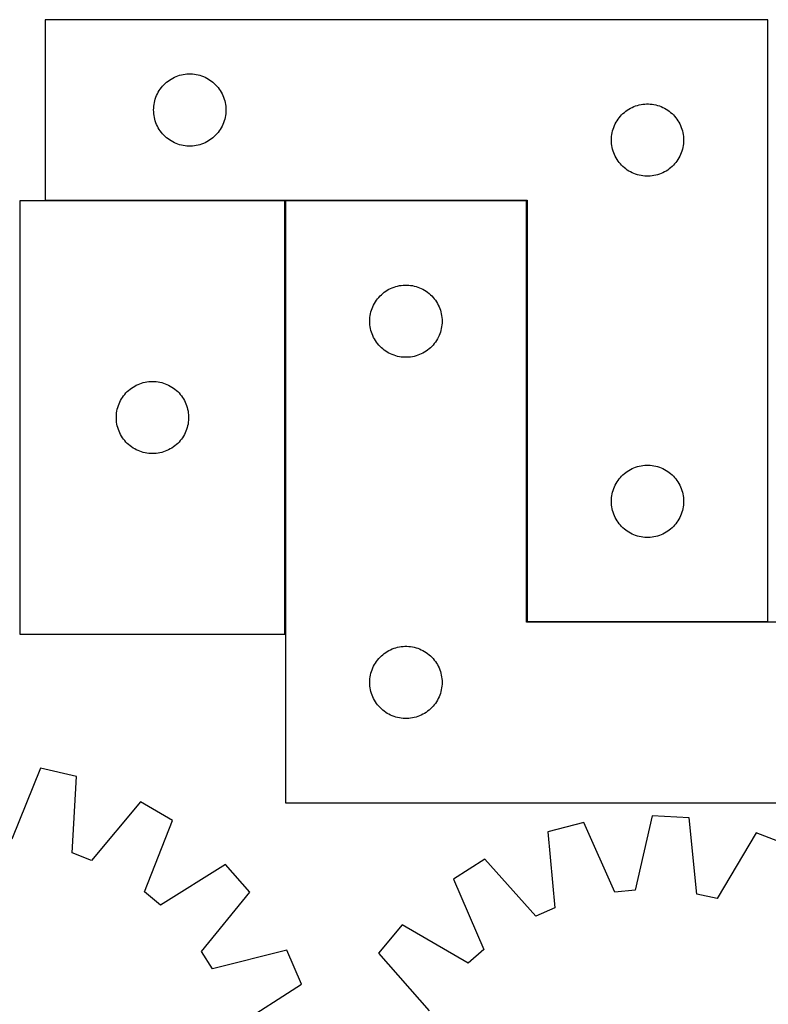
# Model space of a CAD drawing. Header units: millimetres. Extents: x 7 to 1493, y 7 to 2993.
# Tile 8 of 13: x 271 to 582, y 2566 to 2975. Entities that reach past the tile are written whole.
import ezdxf

# ---------------------------------------------------------------- set-up
doc = ezdxf.new("R2010")
doc.units = ezdxf.units.MM
doc.layers.add('COMMON', color=5, linetype='CONTINUOUS', true_color=0x0000ff)
doc.layers.add('CUT', color=7, linetype='CONTINUOUS', true_color=0x000000)

msp = doc.modelspace()

# ---------------------------------------------------------------- linework, layer by layer
at = {"layer": 'COMMON'}
for p, q in [((381.297911, 2899.892299), (281.770624, 2899.892299)), ((381.397912, 2719.792298), (381.397912, 2899.792298)), ((481.497912, 2899.892299), (381.497912, 2899.892299)), ((581.770624, 2724.892299), (481.770624, 2724.892299))]:
    msp.add_line(p, q, dxfattribs=at)
at = {"layer": 'CUT'}
for p, q in [((581.770624, 2974.992299), (281.770624, 2974.992299)), ((281.770624, 2974.992299), (281.770624, 2899.992299)), ((581.770624, 2724.992299), (581.770624, 2974.992299)), ((337.578339, 2951.894547), (338.325308, 2952.091265)), ((338.325308, 2952.091265), (339.081412, 2952.249268)), ((339.081412, 2952.249268), (339.844649, 2952.368139)), ((339.844649, 2952.368139), (340.612992, 2952.447562)), ((340.612992, 2952.447562), (341.384405, 2952.487326)), ((341.384405, 2952.487326), (342.156843, 2952.487326)), ((342.156843, 2952.487326), (342.928256, 2952.447562)), ((342.928256, 2952.447562), (343.696599, 2952.368139)), ((343.696599, 2952.368139), (344.459835, 2952.249268)), ((344.459835, 2952.249268), (345.21594, 2952.091265)), ((345.21594, 2952.091265), (345.962908, 2951.894547)), ((330.503645, 2947.394581), (331.028341, 2947.961461)), ((331.028341, 2947.961461), (331.581524, 2948.50058)), ((331.581524, 2948.50058), (332.161726, 2949.010506)), ((332.161726, 2949.010506), (332.76741, 2949.489888)), ((332.76741, 2949.489888), (333.396968, 2949.937454)), ((333.396968, 2949.937454), (334.048732, 2950.352019)), ((334.048732, 2950.352019), (334.720973, 2950.732481)), ((334.720973, 2950.732481), (335.411908, 2951.077833)), ((335.411908, 2951.077833), (336.119705, 2951.387159)), ((336.119705, 2951.387159), (336.842488, 2951.659638)), ((336.842488, 2951.659638), (337.578339, 2951.894547)), ((345.962908, 2951.894547), (346.69876, 2951.659638)), ((346.69876, 2951.659638), (347.421542, 2951.387159)), ((347.421542, 2951.387159), (348.12934, 2951.077833)), ((348.12934, 2951.077833), (348.820275, 2950.732481)), ((348.820275, 2950.732481), (349.492516, 2950.352019)), ((349.492516, 2950.352019), (350.14428, 2949.937454)), ((350.14428, 2949.937454), (350.773838, 2949.489888)), ((350.773838, 2949.489888), (351.379522, 2949.010506)), ((351.379522, 2949.010506), (351.959724, 2948.50058)), ((351.959724, 2948.50058), (352.512907, 2947.961461)), ((352.512907, 2947.961461), (353.037603, 2947.394581)), ((328.02587, 2943.499108), (328.353318, 2944.198706)), ((328.353318, 2944.198706), (328.716345, 2944.88052)), ((328.716345, 2944.88052), (329.11399, 2945.542742)), ((329.11399, 2945.542742), (329.545199, 2946.183616)), ((329.545199, 2946.183616), (330.008827, 2946.801441)), ((330.008827, 2946.801441), (330.503645, 2947.394581)), ((353.037603, 2947.394581), (353.532421, 2946.801441)), ((353.532421, 2946.801441), (353.996049, 2946.183616)), ((353.996049, 2946.183616), (354.427257, 2945.542742)), ((354.427257, 2945.542742), (354.824902, 2944.88052)), ((354.824902, 2944.88052), (355.18793, 2944.198706)), ((355.18793, 2944.198706), (355.515377, 2943.499108)), ((326.850126, 2939.034614), (326.949305, 2939.800658)), ((326.949305, 2939.800658), (327.087789, 2940.56058)), ((327.087789, 2940.56058), (327.265208, 2941.312366)), ((327.265208, 2941.312366), (327.481093, 2942.054022)), ((327.481093, 2942.054022), (327.734872, 2942.78358)), ((327.734872, 2942.78358), (328.02587, 2943.499108)), ((355.515377, 2943.499108), (355.806376, 2942.78358)), ((355.806376, 2942.78358), (356.060155, 2942.054022)), ((356.060155, 2942.054022), (356.27604, 2941.312366)), ((356.27604, 2941.312366), (356.453459, 2940.56058)), ((356.453459, 2940.56058), (356.591942, 2939.800658)), ((356.591942, 2939.800658), (356.691122, 2939.034614)), ((528.325308, 2939.591265), (529.081412, 2939.749268)), ((529.081412, 2939.749268), (529.844649, 2939.868139)), ((529.844649, 2939.868139), (530.612992, 2939.947562)), ((530.612992, 2939.947562), (531.384405, 2939.987326)), ((531.384405, 2939.987326), (532.156843, 2939.987326)), ((532.156843, 2939.987326), (532.928256, 2939.947562)), ((532.928256, 2939.947562), (533.696599, 2939.868139)), ((533.696599, 2939.868139), (534.459835, 2939.749268)), ((534.459835, 2939.749268), (535.21594, 2939.591265)), ((326.770624, 2937.492299), (326.790513, 2938.26448)), ((326.790513, 2936.720118), (326.770624, 2937.492299)), ((326.790513, 2938.26448), (326.850126, 2939.034614)), ((326.850126, 2935.949984), (326.790513, 2936.720118)), ((326.949305, 2935.18394), (326.850126, 2935.949984)), ((356.691122, 2935.949984), (356.591942, 2935.18394)), ((356.691122, 2939.034614), (356.750735, 2938.26448)), ((356.750735, 2936.720118), (356.691122, 2935.949984)), ((356.750735, 2938.26448), (356.770624, 2937.492299)), ((356.770624, 2937.492299), (356.750735, 2936.720118)), ((521.028341, 2935.461461), (521.581524, 2936.00058)), ((521.581524, 2936.00058), (522.161726, 2936.510506)), ((522.161726, 2936.510506), (522.76741, 2936.989888)), ((522.76741, 2936.989888), (523.396968, 2937.437454)), ((523.396968, 2937.437454), (524.048732, 2937.852019)), ((524.048732, 2937.852019), (524.720973, 2938.232481)), ((524.720973, 2938.232481), (525.411908, 2938.577833)), ((525.411908, 2938.577833), (526.119705, 2938.887159)), ((526.119705, 2938.887159), (526.842488, 2939.159638)), ((526.842488, 2939.159638), (527.578339, 2939.394547)), ((527.578339, 2939.394547), (528.325308, 2939.591265)), ((535.21594, 2939.591265), (535.962908, 2939.394547)), ((535.962908, 2939.394547), (536.69876, 2939.159638)), ((536.69876, 2939.159638), (537.421542, 2938.887159)), ((537.421542, 2938.887159), (538.12934, 2938.577833)), ((538.12934, 2938.577833), (538.820275, 2938.232481)), ((538.820275, 2938.232481), (539.492516, 2937.852019)), ((539.492516, 2937.852019), (540.14428, 2937.437454)), ((540.14428, 2937.437454), (540.773838, 2936.989888)), ((540.773838, 2936.989888), (541.379522, 2936.510506)), ((541.379522, 2936.510506), (541.959724, 2936.00058)), ((541.959724, 2936.00058), (542.512907, 2935.461461)), ((327.087789, 2934.424018), (326.949305, 2935.18394)), ((327.265208, 2933.672232), (327.087789, 2934.424018)), ((327.481093, 2932.930577), (327.265208, 2933.672232)), ((327.734872, 2932.201018), (327.481093, 2932.930577)), ((328.02587, 2931.48549), (327.734872, 2932.201018)), ((355.806376, 2932.201018), (355.515377, 2931.48549)), ((356.060155, 2932.930577), (355.806376, 2932.201018)), ((356.27604, 2933.672232), (356.060155, 2932.930577)), ((356.453459, 2934.424018), (356.27604, 2933.672232)), ((356.591942, 2935.18394), (356.453459, 2934.424018)), ((518.02587, 2930.999108), (518.353318, 2931.698706)), ((518.353318, 2931.698706), (518.716345, 2932.38052)), ((518.716345, 2932.38052), (519.11399, 2933.042742)), ((519.11399, 2933.042742), (519.545199, 2933.683616)), ((519.545199, 2933.683616), (520.008827, 2934.301441)), ((520.008827, 2934.301441), (520.503645, 2934.894581)), ((520.503645, 2934.894581), (521.028341, 2935.461461)), ((542.512907, 2935.461461), (543.037603, 2934.894581)), ((543.037603, 2934.894581), (543.532421, 2934.301441)), ((543.532421, 2934.301441), (543.996049, 2933.683616)), ((543.996049, 2933.683616), (544.427257, 2933.042742)), ((544.427257, 2933.042742), (544.824902, 2932.38052)), ((544.824902, 2932.38052), (545.18793, 2931.698706)), ((545.18793, 2931.698706), (545.515377, 2930.999108)), ((328.353318, 2930.785892), (328.02587, 2931.48549)), ((328.716345, 2930.104078), (328.353318, 2930.785892)), ((329.11399, 2929.441856), (328.716345, 2930.104078)), ((329.545199, 2928.800983), (329.11399, 2929.441856)), ((330.008827, 2928.183157), (329.545199, 2928.800983)), ((330.503645, 2927.590017), (330.008827, 2928.183157)), ((331.028341, 2927.023137), (330.503645, 2927.590017)), ((353.037603, 2927.590017), (352.512907, 2927.023137)), ((353.532421, 2928.183157), (353.037603, 2927.590017)), ((353.996049, 2928.800983), (353.532421, 2928.183157)), ((354.427257, 2929.441856), (353.996049, 2928.800983)), ((354.824902, 2930.104078), (354.427257, 2929.441856)), ((355.18793, 2930.785892), (354.824902, 2930.104078)), ((355.515377, 2931.48549), (355.18793, 2930.785892)), ((516.949305, 2927.300658), (517.087789, 2928.06058)), ((517.087789, 2928.06058), (517.265208, 2928.812366)), ((517.265208, 2928.812366), (517.481093, 2929.554022)), ((517.481093, 2929.554022), (517.734872, 2930.28358)), ((517.734872, 2930.28358), (518.02587, 2930.999108)), ((545.515377, 2930.999108), (545.806376, 2930.28358)), ((545.806376, 2930.28358), (546.060155, 2929.554022)), ((546.060155, 2929.554022), (546.27604, 2928.812366)), ((546.27604, 2928.812366), (546.453459, 2928.06058)), ((546.453459, 2928.06058), (546.591942, 2927.300658)), ((331.581524, 2926.484019), (331.028341, 2927.023137)), ((332.161726, 2925.974092), (331.581524, 2926.484019)), ((332.76741, 2925.49471), (332.161726, 2925.974092)), ((333.396968, 2925.047144), (332.76741, 2925.49471)), ((334.048732, 2924.63258), (333.396968, 2925.047144)), ((334.720973, 2924.252117), (334.048732, 2924.63258)), ((335.411908, 2923.906765), (334.720973, 2924.252117)), ((336.119705, 2923.59744), (335.411908, 2923.906765)), ((336.842488, 2923.324961), (336.119705, 2923.59744)), ((347.421542, 2923.59744), (346.69876, 2923.324961)), ((348.12934, 2923.906765), (347.421542, 2923.59744)), ((348.820275, 2924.252117), (348.12934, 2923.906765)), ((349.492516, 2924.63258), (348.820275, 2924.252117)), ((350.14428, 2925.047144), (349.492516, 2924.63258)), ((350.773838, 2925.49471), (350.14428, 2925.047144)), ((351.379522, 2925.974092), (350.773838, 2925.49471)), ((351.959724, 2926.484019), (351.379522, 2925.974092)), ((352.512907, 2927.023137), (351.959724, 2926.484019)), ((516.770624, 2924.992299), (516.790513, 2925.76448)), ((516.790513, 2924.220118), (516.770624, 2924.992299)), ((516.790513, 2925.76448), (516.850126, 2926.534614)), ((516.850126, 2923.449984), (516.790513, 2924.220118)), ((516.850126, 2926.534614), (516.949305, 2927.300658)), ((516.949305, 2922.68394), (516.850126, 2923.449984)), ((546.591942, 2927.300658), (546.691122, 2926.534614)), ((546.691122, 2923.449984), (546.591942, 2922.68394)), ((546.691122, 2926.534614), (546.750735, 2925.76448)), ((546.750735, 2924.220118), (546.691122, 2923.449984)), ((546.750735, 2925.76448), (546.770624, 2924.992299)), ((546.770624, 2924.992299), (546.750735, 2924.220118)), ((337.578339, 2923.090051), (336.842488, 2923.324961)), ((338.325308, 2922.893333), (337.578339, 2923.090051)), ((339.081412, 2922.73533), (338.325308, 2922.893333)), ((339.844649, 2922.616459), (339.081412, 2922.73533)), ((340.612992, 2922.537036), (339.844649, 2922.616459)), ((341.384405, 2922.497272), (340.612992, 2922.537036)), ((342.156843, 2922.497272), (341.384405, 2922.497272)), ((342.928256, 2922.537036), (342.156843, 2922.497272)), ((343.696599, 2922.616459), (342.928256, 2922.537036)), ((344.459835, 2922.73533), (343.696599, 2922.616459)), ((345.21594, 2922.893333), (344.459835, 2922.73533)), ((345.962908, 2923.090051), (345.21594, 2922.893333)), ((346.69876, 2923.324961), (345.962908, 2923.090051)), ((517.087789, 2921.924018), (516.949305, 2922.68394)), ((517.265208, 2921.172232), (517.087789, 2921.924018)), ((517.481093, 2920.430577), (517.265208, 2921.172232)), ((517.734872, 2919.701018), (517.481093, 2920.430577)), ((518.02587, 2918.98549), (517.734872, 2919.701018)), ((545.806376, 2919.701018), (545.515377, 2918.98549)), ((546.060155, 2920.430577), (545.806376, 2919.701018)), ((546.27604, 2921.172232), (546.060155, 2920.430577)), ((546.453459, 2921.924018), (546.27604, 2921.172232)), ((546.591942, 2922.68394), (546.453459, 2921.924018)), ((518.353318, 2918.285892), (518.02587, 2918.98549)), ((518.716345, 2917.604078), (518.353318, 2918.285892)), ((519.11399, 2916.941856), (518.716345, 2917.604078)), ((519.545199, 2916.300983), (519.11399, 2916.941856)), ((520.008827, 2915.683157), (519.545199, 2916.300983)), ((520.503645, 2915.090017), (520.008827, 2915.683157)), ((543.532421, 2915.683157), (543.037603, 2915.090017)), ((543.996049, 2916.300983), (543.532421, 2915.683157)), ((544.427257, 2916.941856), (543.996049, 2916.300983)), ((544.824902, 2917.604078), (544.427257, 2916.941856)), ((545.18793, 2918.285892), (544.824902, 2917.604078)), ((545.515377, 2918.98549), (545.18793, 2918.285892)), ((521.028341, 2914.523137), (520.503645, 2915.090017)), ((521.581524, 2913.984019), (521.028341, 2914.523137)), ((522.161726, 2913.474092), (521.581524, 2913.984019)), ((522.76741, 2912.99471), (522.161726, 2913.474092)), ((523.396968, 2912.547144), (522.76741, 2912.99471)), ((524.048732, 2912.13258), (523.396968, 2912.547144)), ((524.720973, 2911.752117), (524.048732, 2912.13258)), ((525.411908, 2911.406765), (524.720973, 2911.752117)), ((526.119705, 2911.09744), (525.411908, 2911.406765)), ((526.842488, 2910.824961), (526.119705, 2911.09744)), ((537.421542, 2911.09744), (536.69876, 2910.824961)), ((538.12934, 2911.406765), (537.421542, 2911.09744)), ((538.820275, 2911.752117), (538.12934, 2911.406765)), ((539.492516, 2912.13258), (538.820275, 2911.752117)), ((540.14428, 2912.547144), (539.492516, 2912.13258)), ((540.773838, 2912.99471), (540.14428, 2912.547144)), ((541.379522, 2913.474092), (540.773838, 2912.99471)), ((541.959724, 2913.984019), (541.379522, 2913.474092)), ((542.512907, 2914.523137), (541.959724, 2913.984019)), ((543.037603, 2915.090017), (542.512907, 2914.523137)), ((527.578339, 2910.590051), (526.842488, 2910.824961)), ((528.325308, 2910.393333), (527.578339, 2910.590051)), ((529.081412, 2910.23533), (528.325308, 2910.393333)), ((529.844649, 2910.116459), (529.081412, 2910.23533)), ((530.612992, 2910.037036), (529.844649, 2910.116459)), ((531.384405, 2909.997272), (530.612992, 2910.037036)), ((532.156843, 2909.997272), (531.384405, 2909.997272)), ((532.928256, 2910.037036), (532.156843, 2909.997272)), ((533.696599, 2910.116459), (532.928256, 2910.037036)), ((534.459835, 2910.23533), (533.696599, 2910.116459)), ((535.21594, 2910.393333), (534.459835, 2910.23533)), ((535.962908, 2910.590051), (535.21594, 2910.393333)), ((536.69876, 2910.824961), (535.962908, 2910.590051)), ((381.297911, 2899.792298), (271.297911, 2899.792298)), ((271.297911, 2899.792298), (271.297911, 2719.792298)), ((281.770624, 2899.992299), (481.770624, 2899.992299)), ((381.297911, 2719.792298), (381.297911, 2899.792298)), ((481.497912, 2899.792298), (381.497912, 2899.792298)), ((381.497912, 2899.792298), (381.497912, 2649.792298)), ((481.497912, 2724.792298), (481.497912, 2899.792298)), ((481.770624, 2899.992299), (481.770624, 2724.992299)), ((422.494697, 2861.789887), (423.124256, 2862.237453)), ((423.124256, 2862.237453), (423.77602, 2862.652018)), ((423.77602, 2862.652018), (424.44826, 2863.03248)), ((424.44826, 2863.03248), (425.139196, 2863.377832)), ((425.139196, 2863.377832), (425.846993, 2863.687158)), ((425.846993, 2863.687158), (426.569776, 2863.959637)), ((426.569776, 2863.959637), (427.305627, 2864.194546)), ((427.305627, 2864.194546), (428.052595, 2864.391264)), ((428.052595, 2864.391264), (428.8087, 2864.549267)), ((428.8087, 2864.549267), (429.571936, 2864.668138)), ((429.571936, 2864.668138), (430.34028, 2864.747561)), ((430.34028, 2864.747561), (431.111693, 2864.787325)), ((431.111693, 2864.787325), (431.88413, 2864.787325)), ((431.88413, 2864.787325), (432.655544, 2864.747561)), ((432.655544, 2864.747561), (433.423887, 2864.668138)), ((433.423887, 2864.668138), (434.187123, 2864.549267)), ((434.187123, 2864.549267), (434.943228, 2864.391264)), ((434.943228, 2864.391264), (435.690196, 2864.194546)), ((435.690196, 2864.194546), (436.426047, 2863.959637)), ((436.426047, 2863.959637), (437.14883, 2863.687158)), ((437.14883, 2863.687158), (437.856627, 2863.377832)), ((437.856627, 2863.377832), (438.547563, 2863.03248)), ((438.547563, 2863.03248), (439.219804, 2862.652018)), ((439.219804, 2862.652018), (439.871567, 2862.237453)), ((439.871567, 2862.237453), (440.501126, 2861.789887)), ((418.841278, 2857.842741), (419.272487, 2858.483615)), ((419.272487, 2858.483615), (419.736115, 2859.10144)), ((419.736115, 2859.10144), (420.230933, 2859.69458)), ((420.230933, 2859.69458), (420.755629, 2860.26146)), ((420.755629, 2860.26146), (421.308812, 2860.800579)), ((421.308812, 2860.800579), (421.889014, 2861.310505)), ((421.889014, 2861.310505), (422.494697, 2861.789887)), ((440.501126, 2861.789887), (441.106809, 2861.310505)), ((441.106809, 2861.310505), (441.687012, 2860.800579)), ((441.687012, 2860.800579), (442.240194, 2860.26146)), ((442.240194, 2860.26146), (442.764891, 2859.69458)), ((442.764891, 2859.69458), (443.259709, 2859.10144)), ((443.259709, 2859.10144), (443.723337, 2858.483615)), ((443.723337, 2858.483615), (444.154545, 2857.842741)), ((416.992496, 2853.612365), (417.208381, 2854.354021)), ((417.208381, 2854.354021), (417.462159, 2855.083579)), ((417.462159, 2855.083579), (417.753158, 2855.799107)), ((417.753158, 2855.799107), (418.080605, 2856.498705)), ((418.080605, 2856.498705), (418.443633, 2857.180519)), ((418.443633, 2857.180519), (418.841278, 2857.842741)), ((444.154545, 2857.842741), (444.55219, 2857.180519)), ((444.55219, 2857.180519), (444.915218, 2856.498705)), ((444.915218, 2856.498705), (445.242665, 2855.799107)), ((445.242665, 2855.799107), (445.533664, 2855.083579)), ((445.533664, 2855.083579), (445.787442, 2854.354021)), ((445.787442, 2854.354021), (446.003327, 2853.612365)), ((416.497912, 2849.792298), (416.5178, 2850.564479)), ((416.5178, 2849.020117), (416.497912, 2849.792298)), ((416.5178, 2850.564479), (416.577413, 2851.334613)), ((416.577413, 2851.334613), (416.676593, 2852.100657)), ((416.676593, 2852.100657), (416.815076, 2852.860579)), ((416.815076, 2852.860579), (416.992496, 2853.612365)), ((446.003327, 2853.612365), (446.180747, 2852.860579)), ((446.180747, 2852.860579), (446.31923, 2852.100657)), ((446.31923, 2852.100657), (446.41841, 2851.334613)), ((446.41841, 2851.334613), (446.478023, 2850.564479)), ((446.478023, 2850.564479), (446.497912, 2849.792298)), ((446.497912, 2849.792298), (446.478023, 2849.020117)), ((416.577413, 2848.249983), (416.5178, 2849.020117)), ((416.676593, 2847.483939), (416.577413, 2848.249983)), ((416.815076, 2846.724017), (416.676593, 2847.483939)), ((416.992496, 2845.972231), (416.815076, 2846.724017)), ((417.208381, 2845.230576), (416.992496, 2845.972231)), ((446.003327, 2845.972231), (445.787442, 2845.230576)), ((446.180747, 2846.724017), (446.003327, 2845.972231)), ((446.31923, 2847.483939), (446.180747, 2846.724017)), ((446.41841, 2848.249983), (446.31923, 2847.483939)), ((446.478023, 2849.020117), (446.41841, 2848.249983)), ((417.462159, 2844.501017), (417.208381, 2845.230576)), ((417.753158, 2843.785489), (417.462159, 2844.501017)), ((418.080605, 2843.085891), (417.753158, 2843.785489)), ((418.443633, 2842.404077), (418.080605, 2843.085891)), ((418.841278, 2841.741855), (418.443633, 2842.404077)), ((419.272487, 2841.100982), (418.841278, 2841.741855)), ((444.154545, 2841.741855), (443.723337, 2841.100982)), ((444.55219, 2842.404077), (444.154545, 2841.741855)), ((444.915218, 2843.085891), (444.55219, 2842.404077)), ((445.242665, 2843.785489), (444.915218, 2843.085891)), ((445.533664, 2844.501017), (445.242665, 2843.785489)), ((445.787442, 2845.230576), (445.533664, 2844.501017)), ((419.736115, 2840.483156), (419.272487, 2841.100982)), ((420.230933, 2839.890016), (419.736115, 2840.483156)), ((420.755629, 2839.323136), (420.230933, 2839.890016)), ((421.308812, 2838.784018), (420.755629, 2839.323136)), ((421.889014, 2838.274091), (421.308812, 2838.784018)), ((422.494697, 2837.794709), (421.889014, 2838.274091)), ((423.124256, 2837.347143), (422.494697, 2837.794709)), ((440.501126, 2837.794709), (439.871567, 2837.347143)), ((441.106809, 2838.274091), (440.501126, 2837.794709)), ((441.687012, 2838.784018), (441.106809, 2838.274091)), ((442.240194, 2839.323136), (441.687012, 2838.784018)), ((442.764891, 2839.890016), (442.240194, 2839.323136)), ((443.259709, 2840.483156), (442.764891, 2839.890016)), ((443.723337, 2841.100982), (443.259709, 2840.483156)), ((423.77602, 2836.932579), (423.124256, 2837.347143)), ((424.44826, 2836.552116), (423.77602, 2836.932579)), ((425.139196, 2836.206764), (424.44826, 2836.552116)), ((425.846993, 2835.897439), (425.139196, 2836.206764)), ((426.569776, 2835.62496), (425.846993, 2835.897439)), ((427.305627, 2835.39005), (426.569776, 2835.62496)), ((428.052595, 2835.193332), (427.305627, 2835.39005)), ((428.8087, 2835.035329), (428.052595, 2835.193332)), ((429.571936, 2834.916458), (428.8087, 2835.035329)), ((430.34028, 2834.837035), (429.571936, 2834.916458)), ((431.111693, 2834.797271), (430.34028, 2834.837035)), ((431.88413, 2834.797271), (431.111693, 2834.797271)), ((432.655544, 2834.837035), (431.88413, 2834.797271)), ((433.423887, 2834.916458), (432.655544, 2834.837035)), ((434.187123, 2835.035329), (433.423887, 2834.916458)), ((434.943228, 2835.193332), (434.187123, 2835.035329)), ((435.690196, 2835.39005), (434.943228, 2835.193332)), ((436.426047, 2835.62496), (435.690196, 2835.39005)), ((437.14883, 2835.897439), (436.426047, 2835.62496)), ((437.856627, 2836.206764), (437.14883, 2835.897439)), ((438.547563, 2836.552116), (437.856627, 2836.206764)), ((439.219804, 2836.932579), (438.547563, 2836.552116)), ((439.871567, 2837.347143), (439.219804, 2836.932579)), ((316.395629, 2821.059277), (316.988768, 2821.554095)), ((316.988768, 2821.554095), (317.606594, 2822.017723)), ((317.606594, 2822.017723), (318.247468, 2822.448931)), ((318.247468, 2822.448931), (318.90969, 2822.846577)), ((318.90969, 2822.846577), (319.591504, 2823.209604)), ((319.591504, 2823.209604), (320.291102, 2823.537052)), ((320.291102, 2823.537052), (321.006629, 2823.82805)), ((321.006629, 2823.82805), (321.736188, 2824.081829)), ((321.736188, 2824.081829), (322.477844, 2824.297714)), ((322.477844, 2824.297714), (323.22963, 2824.475133)), ((323.22963, 2824.475133), (323.989552, 2824.613617)), ((323.989552, 2824.613617), (324.755596, 2824.712796)), ((324.755596, 2824.712796), (325.525729, 2824.772409)), ((325.525729, 2824.772409), (326.297911, 2824.792298)), ((326.297911, 2824.792298), (327.070092, 2824.772409)), ((327.070092, 2824.772409), (327.840226, 2824.712796)), ((327.840226, 2824.712796), (328.606269, 2824.613617)), ((328.606269, 2824.613617), (329.366192, 2824.475133)), ((329.366192, 2824.475133), (330.117977, 2824.297714)), ((330.117977, 2824.297714), (330.859633, 2824.081829)), ((330.859633, 2824.081829), (331.589192, 2823.82805)), ((331.589192, 2823.82805), (332.304719, 2823.537052)), ((332.304719, 2823.537052), (333.004318, 2823.209604)), ((333.004318, 2823.209604), (333.686132, 2822.846577)), ((333.686132, 2822.846577), (334.348354, 2822.448931)), ((334.348354, 2822.448931), (334.989227, 2822.017723)), ((334.989227, 2822.017723), (335.607053, 2821.554095)), ((335.607053, 2821.554095), (336.200192, 2821.059277)), ((313.057729, 2816.841949), (313.438191, 2817.51419)), ((313.438191, 2817.51419), (313.852755, 2818.165954)), ((313.852755, 2818.165954), (314.300322, 2818.795512)), ((314.300322, 2818.795512), (314.779704, 2819.401196)), ((314.779704, 2819.401196), (315.28963, 2819.981398)), ((315.28963, 2819.981398), (315.828748, 2820.534581)), ((315.828748, 2820.534581), (316.395629, 2821.059277)), ((336.200192, 2821.059277), (336.767073, 2820.534581)), ((336.767073, 2820.534581), (337.306191, 2819.981398)), ((337.306191, 2819.981398), (337.816117, 2819.401196)), ((337.816117, 2819.401196), (338.295499, 2818.795512)), ((338.295499, 2818.795512), (338.743066, 2818.165954)), ((338.743066, 2818.165954), (339.15763, 2817.51419)), ((339.15763, 2817.51419), (339.538093, 2816.841949)), ((311.540941, 2812.481509), (311.698945, 2813.237614)), ((311.698945, 2813.237614), (311.895663, 2813.984583)), ((311.895663, 2813.984583), (312.130572, 2814.720434)), ((312.130572, 2814.720434), (312.403051, 2815.443216)), ((312.403051, 2815.443216), (312.712377, 2816.151014)), ((312.712377, 2816.151014), (313.057729, 2816.841949)), ((339.538093, 2816.841949), (339.883445, 2816.151014)), ((339.883445, 2816.151014), (340.19277, 2815.443216)), ((340.19277, 2815.443216), (340.465249, 2814.720434)), ((340.465249, 2814.720434), (340.700159, 2813.984583)), ((340.700159, 2813.984583), (340.896876, 2813.237614)), ((340.896876, 2813.237614), (341.05488, 2812.481509)), ((311.302884, 2810.178517), (311.342648, 2810.94993)), ((311.302884, 2809.406079), (311.302884, 2810.178517)), ((311.342648, 2808.634666), (311.302884, 2809.406079)), ((311.342648, 2810.94993), (311.42207, 2811.718273)), ((311.42207, 2811.718273), (311.540941, 2812.481509)), ((341.05488, 2812.481509), (341.173751, 2811.718273)), ((341.173751, 2811.718273), (341.253174, 2810.94993)), ((341.253174, 2810.94993), (341.292938, 2810.178517)), ((341.292938, 2809.406079), (341.253174, 2808.634666)), ((341.292938, 2810.178517), (341.292938, 2809.406079)), ((311.42207, 2807.866323), (311.342648, 2808.634666)), ((311.540941, 2807.103087), (311.42207, 2807.866323)), ((311.698945, 2806.346982), (311.540941, 2807.103087)), ((311.895663, 2805.600014), (311.698945, 2806.346982)), ((312.130572, 2804.864162), (311.895663, 2805.600014)), ((312.403051, 2804.14138), (312.130572, 2804.864162)), ((340.465249, 2804.864162), (340.19277, 2804.14138)), ((340.700159, 2805.600014), (340.465249, 2804.864162)), ((340.896876, 2806.346982), (340.700159, 2805.600014)), ((341.05488, 2807.103087), (340.896876, 2806.346982)), ((341.173751, 2807.866323), (341.05488, 2807.103087)), ((341.253174, 2808.634666), (341.173751, 2807.866323)), ((312.712377, 2803.433582), (312.403051, 2804.14138)), ((313.057729, 2802.742647), (312.712377, 2803.433582)), ((313.438191, 2802.070406), (313.057729, 2802.742647)), ((313.852755, 2801.418642), (313.438191, 2802.070406)), ((314.300322, 2800.789084), (313.852755, 2801.418642)), ((314.779704, 2800.1834), (314.300322, 2800.789084)), ((338.295499, 2800.789084), (337.816117, 2800.1834)), ((338.743066, 2801.418642), (338.295499, 2800.789084)), ((339.15763, 2802.070406), (338.743066, 2801.418642)), ((339.538093, 2802.742647), (339.15763, 2802.070406)), ((339.883445, 2803.433582), (339.538093, 2802.742647)), ((340.19277, 2804.14138), (339.883445, 2803.433582)), ((315.28963, 2799.603198), (314.779704, 2800.1834)), ((315.828748, 2799.050015), (315.28963, 2799.603198)), ((316.395629, 2798.525319), (315.828748, 2799.050015)), ((316.988768, 2798.030501), (316.395629, 2798.525319)), ((317.606594, 2797.566873), (316.988768, 2798.030501)), ((318.247468, 2797.135665), (317.606594, 2797.566873)), ((318.90969, 2796.738019), (318.247468, 2797.135665)), ((319.591504, 2796.374992), (318.90969, 2796.738019)), ((333.686132, 2796.738019), (333.004318, 2796.374992)), ((334.348354, 2797.135665), (333.686132, 2796.738019)), ((334.989227, 2797.566873), (334.348354, 2797.135665)), ((335.607053, 2798.030501), (334.989227, 2797.566873)), ((336.200192, 2798.525319), (335.607053, 2798.030501)), ((336.767073, 2799.050015), (336.200192, 2798.525319)), ((337.306191, 2799.603198), (336.767073, 2799.050015)), ((337.816117, 2800.1834), (337.306191, 2799.603198)), ((320.291102, 2796.047545), (319.591504, 2796.374992)), ((321.006629, 2795.756546), (320.291102, 2796.047545)), ((321.736188, 2795.502767), (321.006629, 2795.756546)), ((322.477844, 2795.286882), (321.736188, 2795.502767)), ((323.22963, 2795.109463), (322.477844, 2795.286882)), ((323.989552, 2794.97098), (323.22963, 2795.109463)), ((324.755596, 2794.8718), (323.989552, 2794.97098)), ((325.525729, 2794.812187), (324.755596, 2794.8718)), ((326.297911, 2794.792298), (325.525729, 2794.812187)), ((327.070092, 2794.812187), (326.297911, 2794.792298)), ((327.840226, 2794.8718), (327.070092, 2794.812187)), ((328.606269, 2794.97098), (327.840226, 2794.8718)), ((329.366192, 2795.109463), (328.606269, 2794.97098)), ((330.117977, 2795.286882), (329.366192, 2795.109463)), ((330.859633, 2795.502767), (330.117977, 2795.286882)), ((331.589192, 2795.756546), (330.859633, 2795.502767)), ((332.304719, 2796.047545), (331.589192, 2795.756546)), ((333.004318, 2796.374992), (332.304719, 2796.047545)), ((524.720973, 2788.232481), (525.411908, 2788.577833)), ((525.411908, 2788.577833), (526.119705, 2788.887159)), ((526.119705, 2788.887159), (526.842488, 2789.159638)), ((526.842488, 2789.159638), (527.578339, 2789.394547)), ((527.578339, 2789.394547), (528.325308, 2789.591265)), ((528.325308, 2789.591265), (529.081412, 2789.749268)), ((529.081412, 2789.749268), (529.844649, 2789.868139)), ((529.844649, 2789.868139), (530.612992, 2789.947562)), ((530.612992, 2789.947562), (531.384405, 2789.987326)), ((531.384405, 2789.987326), (532.156843, 2789.987326)), ((532.156843, 2789.987326), (532.928256, 2789.947562)), ((532.928256, 2789.947562), (533.696599, 2789.868139)), ((533.696599, 2789.868139), (534.459835, 2789.749268)), ((534.459835, 2789.749268), (535.21594, 2789.591265)), ((535.21594, 2789.591265), (535.962908, 2789.394547)), ((535.962908, 2789.394547), (536.69876, 2789.159638)), ((536.69876, 2789.159638), (537.421542, 2788.887159)), ((537.421542, 2788.887159), (538.12934, 2788.577833)), ((538.12934, 2788.577833), (538.820275, 2788.232481)), ((520.008827, 2784.301441), (520.503645, 2784.894581)), ((520.503645, 2784.894581), (521.028341, 2785.461461)), ((521.028341, 2785.461461), (521.581524, 2786.00058)), ((521.581524, 2786.00058), (522.161726, 2786.510506)), ((522.161726, 2786.510506), (522.76741, 2786.989888)), ((522.76741, 2786.989888), (523.396968, 2787.437454)), ((523.396968, 2787.437454), (524.048732, 2787.852019)), ((524.048732, 2787.852019), (524.720973, 2788.232481)), ((538.820275, 2788.232481), (539.492516, 2787.852019)), ((539.492516, 2787.852019), (540.14428, 2787.437454)), ((540.14428, 2787.437454), (540.773838, 2786.989888)), ((540.773838, 2786.989888), (541.379522, 2786.510506)), ((541.379522, 2786.510506), (541.959724, 2786.00058)), ((541.959724, 2786.00058), (542.512907, 2785.461461)), ((542.512907, 2785.461461), (543.037603, 2784.894581)), ((543.037603, 2784.894581), (543.532421, 2784.301441)), ((517.481093, 2779.554022), (517.734872, 2780.28358)), ((517.734872, 2780.28358), (518.02587, 2780.999108)), ((518.02587, 2780.999108), (518.353318, 2781.698706)), ((518.353318, 2781.698706), (518.716345, 2782.38052)), ((518.716345, 2782.38052), (519.11399, 2783.042742)), ((519.11399, 2783.042742), (519.545199, 2783.683616)), ((519.545199, 2783.683616), (520.008827, 2784.301441)), ((543.532421, 2784.301441), (543.996049, 2783.683616)), ((543.996049, 2783.683616), (544.427257, 2783.042742)), ((544.427257, 2783.042742), (544.824902, 2782.38052)), ((544.824902, 2782.38052), (545.18793, 2781.698706)), ((545.18793, 2781.698706), (545.515377, 2780.999108)), ((545.515377, 2780.999108), (545.806376, 2780.28358)), ((545.806376, 2780.28358), (546.060155, 2779.554022)), ((516.790513, 2775.76448), (516.850126, 2776.534614)), ((516.850126, 2776.534614), (516.949305, 2777.300658)), ((516.949305, 2777.300658), (517.087789, 2778.06058)), ((517.087789, 2778.06058), (517.265208, 2778.812366)), ((517.265208, 2778.812366), (517.481093, 2779.554022)), ((546.060155, 2779.554022), (546.27604, 2778.812366)), ((546.27604, 2778.812366), (546.453459, 2778.06058)), ((546.453459, 2778.06058), (546.591942, 2777.300658)), ((546.591942, 2777.300658), (546.691122, 2776.534614)), ((546.691122, 2776.534614), (546.750735, 2775.76448)), ((516.770624, 2774.992299), (516.790513, 2775.76448)), ((516.790513, 2774.220118), (516.770624, 2774.992299)), ((516.850126, 2773.449984), (516.790513, 2774.220118)), ((516.949305, 2772.68394), (516.850126, 2773.449984)), ((517.087789, 2771.924018), (516.949305, 2772.68394)), ((546.591942, 2772.68394), (546.453459, 2771.924018)), ((546.691122, 2773.449984), (546.591942, 2772.68394)), ((546.750735, 2774.220118), (546.691122, 2773.449984)), ((546.750735, 2775.76448), (546.770624, 2774.992299)), ((546.770624, 2774.992299), (546.750735, 2774.220118)), ((517.265208, 2771.172232), (517.087789, 2771.924018)), ((517.481093, 2770.430577), (517.265208, 2771.172232)), ((517.734872, 2769.701018), (517.481093, 2770.430577)), ((518.02587, 2768.98549), (517.734872, 2769.701018)), ((518.353318, 2768.285892), (518.02587, 2768.98549)), ((518.716345, 2767.604078), (518.353318, 2768.285892)), ((545.18793, 2768.285892), (544.824902, 2767.604078)), ((545.515377, 2768.98549), (545.18793, 2768.285892)), ((545.806376, 2769.701018), (545.515377, 2768.98549)), ((546.060155, 2770.430577), (545.806376, 2769.701018)), ((546.27604, 2771.172232), (546.060155, 2770.430577)), ((546.453459, 2771.924018), (546.27604, 2771.172232)), ((519.11399, 2766.941856), (518.716345, 2767.604078)), ((519.545199, 2766.300983), (519.11399, 2766.941856)), ((520.008827, 2765.683157), (519.545199, 2766.300983)), ((520.503645, 2765.090017), (520.008827, 2765.683157)), ((521.028341, 2764.523137), (520.503645, 2765.090017)), ((521.581524, 2763.984019), (521.028341, 2764.523137)), ((522.161726, 2763.474092), (521.581524, 2763.984019)), ((541.959724, 2763.984019), (541.379522, 2763.474092)), ((542.512907, 2764.523137), (541.959724, 2763.984019)), ((543.037603, 2765.090017), (542.512907, 2764.523137)), ((543.532421, 2765.683157), (543.037603, 2765.090017)), ((543.996049, 2766.300983), (543.532421, 2765.683157)), ((544.427257, 2766.941856), (543.996049, 2766.300983)), ((544.824902, 2767.604078), (544.427257, 2766.941856)), ((522.76741, 2762.99471), (522.161726, 2763.474092)), ((523.396968, 2762.547144), (522.76741, 2762.99471)), ((524.048732, 2762.13258), (523.396968, 2762.547144)), ((524.720973, 2761.752117), (524.048732, 2762.13258)), ((525.411908, 2761.406765), (524.720973, 2761.752117)), ((526.119705, 2761.09744), (525.411908, 2761.406765)), ((526.842488, 2760.824961), (526.119705, 2761.09744)), ((527.578339, 2760.590051), (526.842488, 2760.824961)), ((528.325308, 2760.393333), (527.578339, 2760.590051)), ((529.081412, 2760.23533), (528.325308, 2760.393333)), ((529.844649, 2760.116459), (529.081412, 2760.23533)), ((530.612992, 2760.037036), (529.844649, 2760.116459)), ((531.384405, 2759.997272), (530.612992, 2760.037036)), ((532.156843, 2759.997272), (531.384405, 2759.997272)), ((532.928256, 2760.037036), (532.156843, 2759.997272)), ((533.696599, 2760.116459), (532.928256, 2760.037036)), ((534.459835, 2760.23533), (533.696599, 2760.116459)), ((535.21594, 2760.393333), (534.459835, 2760.23533)), ((535.962908, 2760.590051), (535.21594, 2760.393333)), ((536.69876, 2760.824961), (535.962908, 2760.590051)), ((537.421542, 2761.09744), (536.69876, 2760.824961)), ((538.12934, 2761.406765), (537.421542, 2761.09744)), ((538.820275, 2761.752117), (538.12934, 2761.406765)), ((539.492516, 2762.13258), (538.820275, 2761.752117)), ((540.14428, 2762.547144), (539.492516, 2762.13258)), ((540.773838, 2762.99471), (540.14428, 2762.547144)), ((541.379522, 2763.474092), (540.773838, 2762.99471)), ((681.497912, 2724.792298), (481.497912, 2724.792298)), ((481.770624, 2724.992299), (581.770624, 2724.992299)), ((271.297911, 2719.792298), (381.297911, 2719.792298)), ((420.755629, 2710.26146), (421.308812, 2710.800579)), ((421.308812, 2710.800579), (421.889014, 2711.310505)), ((421.889014, 2711.310505), (422.494697, 2711.789887)), ((422.494697, 2711.789887), (423.124256, 2712.237453)), ((423.124256, 2712.237453), (423.77602, 2712.652018)), ((423.77602, 2712.652018), (424.44826, 2713.03248)), ((424.44826, 2713.03248), (425.139196, 2713.377832)), ((425.139196, 2713.377832), (425.846993, 2713.687158)), ((425.846993, 2713.687158), (426.569776, 2713.959637)), ((426.569776, 2713.959637), (427.305627, 2714.194546)), ((427.305627, 2714.194546), (428.052595, 2714.391264)), ((428.052595, 2714.391264), (428.8087, 2714.549267)), ((428.8087, 2714.549267), (429.571936, 2714.668138)), ((429.571936, 2714.668138), (430.34028, 2714.747561)), ((430.34028, 2714.747561), (431.111693, 2714.787325)), ((431.111693, 2714.787325), (431.88413, 2714.787325)), ((431.88413, 2714.787325), (432.655544, 2714.747561)), ((432.655544, 2714.747561), (433.423887, 2714.668138)), ((433.423887, 2714.668138), (434.187123, 2714.549267)), ((434.187123, 2714.549267), (434.943228, 2714.391264)), ((434.943228, 2714.391264), (435.690196, 2714.194546)), ((435.690196, 2714.194546), (436.426047, 2713.959637)), ((436.426047, 2713.959637), (437.14883, 2713.687158)), ((437.14883, 2713.687158), (437.856627, 2713.377832)), ((437.856627, 2713.377832), (438.547563, 2713.03248)), ((438.547563, 2713.03248), (439.219804, 2712.652018)), ((439.219804, 2712.652018), (439.871567, 2712.237453)), ((439.871567, 2712.237453), (440.501126, 2711.789887)), ((440.501126, 2711.789887), (441.106809, 2711.310505)), ((441.106809, 2711.310505), (441.687012, 2710.800579)), ((441.687012, 2710.800579), (442.240194, 2710.26146)), ((418.080605, 2706.498705), (418.443633, 2707.180519)), ((418.443633, 2707.180519), (418.841278, 2707.842741)), ((418.841278, 2707.842741), (419.272487, 2708.483615)), ((419.272487, 2708.483615), (419.736115, 2709.10144)), ((419.736115, 2709.10144), (420.230933, 2709.69458)), ((420.230933, 2709.69458), (420.755629, 2710.26146)), ((442.240194, 2710.26146), (442.764891, 2709.69458)), ((442.764891, 2709.69458), (443.259709, 2709.10144)), ((443.259709, 2709.10144), (443.723337, 2708.483615)), ((443.723337, 2708.483615), (444.154545, 2707.842741)), ((444.154545, 2707.842741), (444.55219, 2707.180519)), ((444.55219, 2707.180519), (444.915218, 2706.498705)), ((416.676593, 2702.100657), (416.815076, 2702.860579)), ((416.815076, 2702.860579), (416.992496, 2703.612365)), ((416.992496, 2703.612365), (417.208381, 2704.354021)), ((417.208381, 2704.354021), (417.462159, 2705.083579)), ((417.462159, 2705.083579), (417.753158, 2705.799107)), ((417.753158, 2705.799107), (418.080605, 2706.498705)), ((444.915218, 2706.498705), (445.242665, 2705.799107)), ((445.242665, 2705.799107), (445.533664, 2705.083579)), ((445.533664, 2705.083579), (445.787442, 2704.354021)), ((445.787442, 2704.354021), (446.003327, 2703.612365)), ((446.003327, 2703.612365), (446.180747, 2702.860579)), ((446.180747, 2702.860579), (446.31923, 2702.100657)), ((416.497912, 2699.792298), (416.5178, 2700.564479)), ((416.5178, 2699.020117), (416.497912, 2699.792298)), ((416.5178, 2700.564479), (416.577413, 2701.334613)), ((416.577413, 2698.249983), (416.5178, 2699.020117)), ((416.577413, 2701.334613), (416.676593, 2702.100657)), ((446.31923, 2702.100657), (446.41841, 2701.334613)), ((446.41841, 2701.334613), (446.478023, 2700.564479)), ((446.478023, 2699.020117), (446.41841, 2698.249983)), ((446.478023, 2700.564479), (446.497912, 2699.792298)), ((446.497912, 2699.792298), (446.478023, 2699.020117)), ((416.676593, 2697.483939), (416.577413, 2698.249983)), ((416.815076, 2696.724017), (416.676593, 2697.483939)), ((416.992496, 2695.972231), (416.815076, 2696.724017)), ((417.208381, 2695.230576), (416.992496, 2695.972231)), ((417.462159, 2694.501017), (417.208381, 2695.230576)), ((417.753158, 2693.785489), (417.462159, 2694.501017)), ((445.533664, 2694.501017), (445.242665, 2693.785489)), ((445.787442, 2695.230576), (445.533664, 2694.501017)), ((446.003327, 2695.972231), (445.787442, 2695.230576)), ((446.180747, 2696.724017), (446.003327, 2695.972231)), ((446.31923, 2697.483939), (446.180747, 2696.724017)), ((446.41841, 2698.249983), (446.31923, 2697.483939)), ((418.080605, 2693.085891), (417.753158, 2693.785489)), ((418.443633, 2692.404077), (418.080605, 2693.085891)), ((418.841278, 2691.741855), (418.443633, 2692.404077)), ((419.272487, 2691.100982), (418.841278, 2691.741855)), ((419.736115, 2690.483156), (419.272487, 2691.100982)), ((420.230933, 2689.890016), (419.736115, 2690.483156)), ((443.259709, 2690.483156), (442.764891, 2689.890016)), ((443.723337, 2691.100982), (443.259709, 2690.483156)), ((444.154545, 2691.741855), (443.723337, 2691.100982)), ((444.55219, 2692.404077), (444.154545, 2691.741855)), ((444.915218, 2693.085891), (444.55219, 2692.404077)), ((445.242665, 2693.785489), (444.915218, 2693.085891)), ((420.755629, 2689.323136), (420.230933, 2689.890016)), ((421.308812, 2688.784018), (420.755629, 2689.323136)), ((421.889014, 2688.274091), (421.308812, 2688.784018)), ((422.494697, 2687.794709), (421.889014, 2688.274091)), ((423.124256, 2687.347143), (422.494697, 2687.794709)), ((423.77602, 2686.932579), (423.124256, 2687.347143)), ((424.44826, 2686.552116), (423.77602, 2686.932579)), ((425.139196, 2686.206764), (424.44826, 2686.552116)), ((438.547563, 2686.552116), (437.856627, 2686.206764)), ((439.219804, 2686.932579), (438.547563, 2686.552116)), ((439.871567, 2687.347143), (439.219804, 2686.932579)), ((440.501126, 2687.794709), (439.871567, 2687.347143)), ((441.106809, 2688.274091), (440.501126, 2687.794709)), ((441.687012, 2688.784018), (441.106809, 2688.274091)), ((442.240194, 2689.323136), (441.687012, 2688.784018)), ((442.764891, 2689.890016), (442.240194, 2689.323136)), ((425.846993, 2685.897439), (425.139196, 2686.206764)), ((426.569776, 2685.62496), (425.846993, 2685.897439)), ((427.305627, 2685.39005), (426.569776, 2685.62496)), ((428.052595, 2685.193332), (427.305627, 2685.39005)), ((428.8087, 2685.035329), (428.052595, 2685.193332)), ((429.571936, 2684.916458), (428.8087, 2685.035329)), ((430.34028, 2684.837035), (429.571936, 2684.916458)), ((431.111693, 2684.797271), (430.34028, 2684.837035)), ((431.88413, 2684.797271), (431.111693, 2684.797271)), ((432.655544, 2684.837035), (431.88413, 2684.797271)), ((433.423887, 2684.916458), (432.655544, 2684.837035)), ((434.187123, 2685.035329), (433.423887, 2684.916458)), ((434.943228, 2685.193332), (434.187123, 2685.035329)), ((435.690196, 2685.39005), (434.943228, 2685.193332)), ((436.426047, 2685.62496), (435.690196, 2685.39005)), ((437.14883, 2685.897439), (436.426047, 2685.62496)), ((437.856627, 2686.206764), (437.14883, 2685.897439)), ((279.785811, 2664.129112), (267.919912, 2634.664299)), ((294.800188, 2660.767709), (279.785811, 2664.129112)), ((292.969978, 2629.056117), (294.800188, 2660.767709)), ((321.33141, 2650.252952), (300.941141, 2625.897015)), ((334.5722, 2642.41637), (321.33141, 2650.252952)), ((381.497912, 2649.792298), (681.497912, 2649.792298)), ((323.032146, 2612.82242), (334.5722, 2642.41637)), ((505.294297, 2641.676651), (490.402586, 2637.807867)), ((518.152869, 2612.631309), (505.294297, 2641.676651)), ((533.698724, 2644.443304), (526.686827, 2613.462535)), ((549.057103, 2643.520945), (533.698724, 2644.443304)), ((552.310827, 2611.923666), (549.057103, 2643.520945)), ((490.402586, 2637.807867), (493.30746, 2606.176609)), ((576.926261, 2637.374738), (560.683966, 2610.077071)), ((591.247922, 2631.751522), (576.926261, 2637.374738)), ((300.941141, 2625.897015), (292.969978, 2629.056117)), ((464.243314, 2626.399173), (451.275975, 2618.117948)), ((485.448047, 2602.748928), (464.243314, 2626.399173)), ((356.555653, 2624.217644), (329.636956, 2607.35471)), ((366.726756, 2612.672983), (356.555653, 2624.217644)), ((451.275975, 2618.117948), (463.81327, 2588.93249)), ((329.636956, 2607.35471), (323.032146, 2612.82242)), ((346.606478, 2588.093536), (366.726756, 2612.672983)), ((526.686827, 2613.462535), (518.152869, 2612.631309)), ((560.683966, 2610.077071), (552.310827, 2611.923666)), ((493.30746, 2606.176609), (485.448047, 2602.748928)), ((429.922509, 2599.183976), (420.148876, 2587.300936)), ((457.397736, 2583.243879), (429.922509, 2599.183976)), ((351.198411, 2580.852437), (346.606478, 2588.093536)), ((382.010546, 2588.571705), (351.198411, 2580.852437)), ((388.116343, 2574.449036), (382.010546, 2588.571705)), ((463.81327, 2588.93249), (457.397736, 2583.243879)), ((420.148876, 2587.300936), (441.091355, 2563.418152)), ((361.385356, 2557.290101), (388.116343, 2574.449036))]:
    msp.add_line(p, q, dxfattribs=at)

doc.saveas('drawing.dxf')
